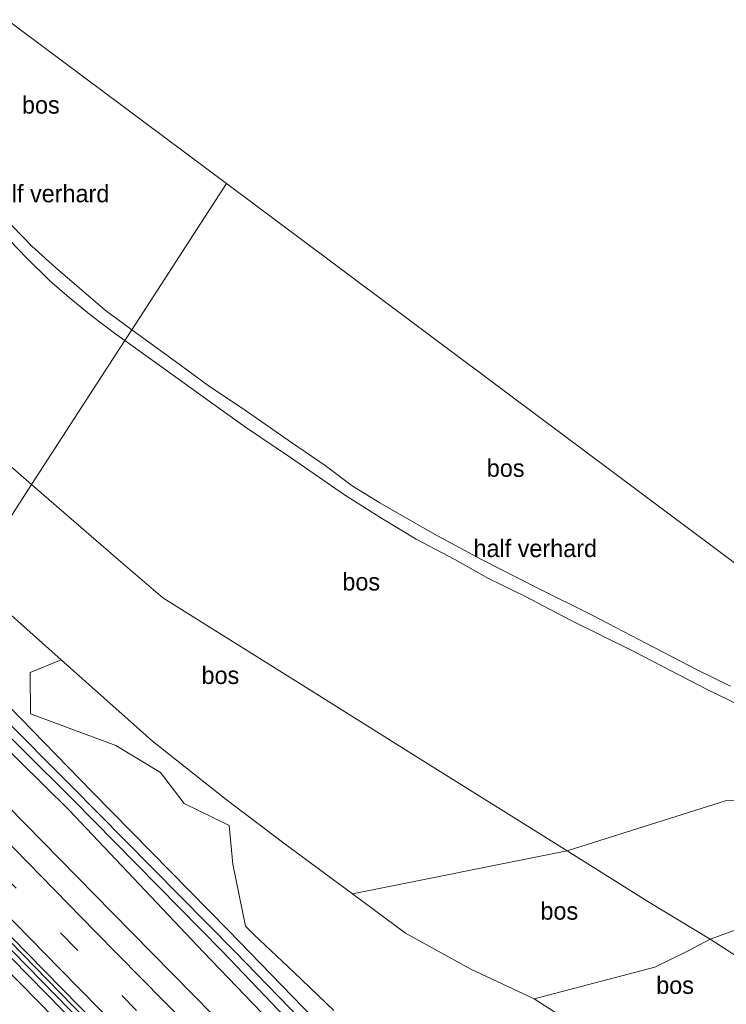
# Model space of a CAD drawing. Header units: millimetres. Extents: x 180000 to 190000, y 466229 to 468626.
# Tile 123 of 202: x 185662 to 185763, y 467592 to 467732. Entities that reach past the tile are written whole.
import ezdxf
from ezdxf.enums import TextEntityAlignment as Align

# ---------------------------------------------------------------- set-up
doc = ezdxf.new("R2010")
doc.units = ezdxf.units.MM
doc.linetypes.add('39strp', pattern=[12, 3, -9])
for name, color, linetype, lineweight in [('af-bs-rasterhekwerk', 8, 'hekwerk', 18), ('bp-b5-bomenstruiken', 93, 'Continuous', 18), ('bp-b5-bos', 93, 'Continuous', 18), ('bp-b5-grasland', 93, 'Continuous', 18), ('gr-bs-geleiderail', 213, 'geleiderail', 18), ('gw-bs-insteekwatergang', 93, 'Continuous', 18), ('gw-bs-kruinlijn', 93, 'Continuous', 18), ('gw-bs-teenlijn', 93, 'Continuous', 18), ('kd-bs-opnamedtmgrens', 173, 'Continuous', 18), ('mk-bs-39streep 0.15', 8, '39strp', 18), ('mk-bs-streep 0.15', 8, 'Continuous', 18), ('og-b5-water', 153, 'Continuous', 18), ('og-bs-hulpgeometrie', 53, 'Continuous', 18), ('vh-b5-verh_soort', 8, 'Continuous', 18)]:
    doc.layers.add(name, color=color, linetype=linetype, lineweight=lineweight)
doc.styles.add('rtw_iso', font='iso-rtw.shx')
doc.linetypes.add('geleiderail', pattern='A,2,-1,[175,RTW.shx,S=0.5,R=0,X=0,Y=0],-1', length=4)
doc.linetypes.add('hekwerk', pattern='A,7,-1.5,[1,RTW.shx,S=0.75,R=0,X=0,Y=0],-1.5', length=10)

# ---------------------------------------------------------------- blocks, each defined once
blk = doc.blocks.new('dtbattr-r')
at = {"style": 'rtw_iso'}
blk.add_attdef('TAG', text='', height=2.5, dxfattribs=at).set_placement((0, 0), align=Align.MIDDLE_CENTER)
blk = doc.blocks.new('d33az_ACAD_1_FMEBLOCK161')
at = {"layer": 'vh-b5-verh_soort'}
for points in [[(-84.38, 91.89, 59.4), (-101.57, 109.4, 59.4), (-110.43, 118.27, 59.53), (-103.41, 129.1, 59.83), (-93.51, 119.1, 59.76), (-76.16, 101.47, 59.79), (-59.4, 84.38, 59.88)], [(28.56, -2.07, 59.94), (11.38, 15.28, 59.91), (-5.6, 32.56, 59.85), (-22.52, 49.81, 59.89), (-39.73, 67.27, 59.88), (-56.4, 84.33, 59.85), (-73.98, 102.24, 59.84), (-90.48, 119.03, 59.73), (-102.26, 130.88, 59.71), (-101.2, 132.51, 59.54), (-99.19, 135.58, 59.73), (-97.11, 138.82, 59.72), (-95.13, 141.89, 59.59), (-81.67, 128.22, 59.62), (-64.31, 110.56, 59.59), (-47.1, 93.07, 59.59), (-29.97, 75.6, 59.7), (-13.07, 58.38, 59.68), (4.33, 40.75, 59.76), (21.06, 23.71, 59.81), (38.62, 5.78, 59.82)]]:
    blk.add_polyline3d(points, dxfattribs=at)

msp = doc.modelspace()

# ---------------------------------------------------------------- linework, layer by layer
at = {"layer": 'af-bs-rasterhekwerk'}
for points in [[(185663.51, 467665.88, 62.51), (185659.76, 467669.13, 62.36), (185629.92, 467695.61, 60.81), (185614.43, 467709.14, 60.68), (185601.97, 467719.83, 60.1)], [(185663.51, 467665.88, 62.51), (185675.93, 467655.1, 63.01), (185682.24, 467649.7, 63.3), (185703.52, 467636.39, 63.81), (185718.46, 467627.03, 64.4), (185740.04, 467613.52, 66.02)], [(185813.95, 467539.36, 69.86), (185803.04, 467549.6, 71.16), (185797.71, 467554.8, 71.21), (185788.03, 467564.04, 68.81), (185779.91, 467572.22, 68.6), (185779.42, 467573.26, 68.66), (185771.79, 467589.02, 70.67), (185768.41, 467595.78, 71.07), (185760.45, 467600.91, 70.06), (185751.58, 467606.29, 67.53), (185740.04, 467613.52, 66.02)]]:
    msp.add_polyline3d(points, dxfattribs=at)
at = {"layer": 'bp-b5-bomenstruiken'}
msp.add_polyline3d([(185706.71, 467590.71, 60.86), (185700.98, 467596.2, 60.79), (185695.31, 467601.52, 60.3), (185694.08, 467602.74, 60.28), (185692.28, 467611.61, 62.36), (185691.76, 467617.16, 63.69), (185685.33, 467620.29, 62.97), (185681.93, 467624.73, 62.83), (185675.56, 467628.6, 62.32), (185663.36, 467633.1, 60.07), (185663.32, 467639, 62.03), (185667.75, 467640.81, 62.98), (185680.79, 467629.19, 63.52), (185691.29, 467620.84, 64.27), (185699.54, 467614.62, 64.61), (185709.38, 467607.37, 65.73), (185716.94, 467601.77, 66.43), (185726.29, 467596.62, 67.52), (185735.33, 467592.37, 68.96), (185738.95, 467590.05, 69.38)], dxfattribs=at)
at = {"layer": 'bp-b5-bos'}
for points in [[(185691.37, 467708.88, 60.3), (185677.84, 467687.99, 62.33), (185674.04, 467690.77, 62.19), (185666.92, 467696.9, 61.94), (185663.55, 467699.95, 61.86), (185659.37, 467704.27, 61.74), (185651.66, 467711.85, 61.55), (185645.92, 467717.4, 61.7), (185642.48, 467721.16, 61.64), (185641.02, 467723.16, 61.58), (185639.79, 467725.47, 61.33), (185638.79, 467727.8, 61.05), (185638.32, 467730.2, 60.74), (185638.15, 467733.52, 60.42), (185638.07, 467737.29, 59.77), (185638.2, 467742.76, 59.32), (185638.65, 467748.25, 58.68)], [(185676.83, 467686.43, 62.24), (185663.51, 467665.88, 62.51), (185659.76, 467669.13, 62.36), (185629.92, 467695.61, 60.81), (185614.43, 467709.14, 60.68), (185601.97, 467719.83, 60.1), (185587.18, 467732.12, 60.26), (185600.59, 467735.35, 60.65), (185612.17, 467738.34, 60.9), (185620.16, 467735.56, 61.27), (185629.87, 467731.05, 61.33), (185637.06, 467727.74, 61.1), (185637.83, 467725.4, 61.29), (185639.04, 467723.22, 61.48), (185640.33, 467721.47, 61.74), (185641.59, 467719.84, 61.67), (185644.84, 467716.21, 61.68), (185649.23, 467711.98, 61.55), (185655.67, 467705.59, 61.55), (185662.76, 467698.25, 61.82), (185666.12, 467694.99, 61.93), (185668.89, 467692.6, 61.99), (185672, 467690.01, 62.15), (185675.56, 467687.35, 62.2)], [(185663.51, 467665.88, 62.51), (185654.76, 467652.36, 62.44), (185638.84, 467666.47, 61.81), (185620.58, 467681.99, 60.84), (185606.83, 467695.3, 60.41), (185588.18, 467712.7, 59.77), (185575.57, 467725.18, 59.8), (185575.19, 467728.23, 59.7), (185577.17, 467729.08, 59.72), (185587.18, 467732.12, 60.26), (185601.97, 467719.83, 60.1), (185614.43, 467709.14, 60.68), (185629.92, 467695.61, 60.81), (185659.76, 467669.13, 62.36)], [(185740.04, 467613.52, 66.02), (185709.38, 467607.37, 65.73), (185699.54, 467614.62, 64.61), (185691.29, 467620.84, 64.27), (185680.79, 467629.19, 63.52), (185667.75, 467640.81, 62.98), (185654.76, 467652.36, 62.44), (185663.51, 467665.88, 62.51), (185675.93, 467655.1, 63.01), (185682.24, 467649.7, 63.3), (185703.52, 467636.39, 63.81), (185718.46, 467627.03, 64.4)], [(185796.85, 467617.86, 65.02), (185801.08, 467617.83, 64.75), (185805.57, 467619.16, 64.56), (185808.15, 467619.74, 64.52), (185828.44, 467594.57, 71.33), (185821.42, 467596.63, 70.78), (185804.12, 467599.07, 70.59), (185794.86, 467600.56, 70.44), (185778.27, 467601.52, 70.51), (185765.48, 467602.71, 69.99), (185760.45, 467600.91, 70.06), (185751.58, 467606.29, 67.53), (185740.04, 467613.52, 66.02), (185762.81, 467620.71, 66.39), (185779.46, 467621.38, 66.19)], [(185752.54, 467596.91, 70.02), (185735.33, 467592.37, 68.96), (185726.29, 467596.62, 67.52), (185716.94, 467601.77, 66.43), (185709.38, 467607.37, 65.73), (185740.04, 467613.52, 66.02), (185751.58, 467606.29, 67.53), (185760.45, 467600.91, 70.06), (185757.23, 467599.2, 70.05)], [(185764.53, 467585.8, 70.51), (185756.67, 467583.75, 70.09), (185744.58, 467585.01, 69.7), (185741.85, 467587.87, 69.63), (185738.95, 467590.05, 69.38), (185735.33, 467592.37, 68.96), (185752.54, 467596.91, 70.02), (185757.23, 467599.2, 70.05), (185760.45, 467600.91, 70.06), (185768.41, 467595.78, 71.07), (185771.79, 467589.02, 70.67)]]:
    msp.add_polyline3d(points, close=True, dxfattribs=at)
for points in [[(185763.36, 467637.05, 65.3), (185758.62, 467639.39, 65.07), (185751.38, 467643.16, 64.81), (185743.71, 467647.15, 64.53), (185735.64, 467651.17, 64.46), (185727.8, 467655.16, 64.08), (185721.49, 467658.54, 63.85), (185717.07, 467661.08, 63.84), (185713.28, 467663.26, 63.8), (185709.31, 467665.69, 63.61), (185705.44, 467668.58, 63.49), (185700.65, 467671.88, 63.27), (185694.23, 467676.33, 62.94), (185688.73, 467680.04, 62.75), (185684.06, 467683.44, 62.58), (185679.55, 467686.74, 62.4), (185677.84, 467687.99, 62.33), (185691.37, 467708.88, 60.3), (185805.55, 467623.61, 63.83)], [(185762.81, 467620.71, 66.39), (185740.04, 467613.52, 66.02), (185718.46, 467627.03, 64.4), (185703.52, 467636.39, 63.81), (185682.24, 467649.7, 63.3), (185675.93, 467655.1, 63.01), (185663.51, 467665.88, 62.51), (185676.83, 467686.43, 62.24), (185682.06, 467682.68, 62.4), (185687.35, 467678.89, 62.71), (185694.07, 467674.06, 62.95), (185700.63, 467669.62, 63.23), (185708.23, 467664.41, 63.41), (185713.66, 467660.97, 63.76), (185718.45, 467658.08, 63.87), (185723.99, 467655.15, 63.97), (185728.8, 467652.42, 64.3), (185734.08, 467649.89, 64.4), (185740.31, 467646.56, 64.54), (185749.54, 467641.99, 64.72), (185759.95, 467636.62, 65.14), (185766.61, 467633.39, 65.86)], [(185768.41, 467595.78, 71.07), (185760.45, 467600.91, 70.06), (185765.48, 467602.71, 69.99)]]:
    msp.add_polyline3d(points, dxfattribs=at)
at = {"layer": 'bp-b5-grasland'}
for points in [[(185713.04, 467580.09, 59.51), (185691.63, 467602.16, 59.48), (185672.17, 467621.98, 59.25), (185649.86, 467644.8, 59.24), (185654.76, 467652.36, 62.44), (185667.75, 467640.81, 62.98), (185663.32, 467639, 62.03), (185663.36, 467633.1, 60.07), (185675.56, 467628.6, 62.32), (185681.93, 467624.73, 62.83), (185685.33, 467620.29, 62.97), (185691.76, 467617.16, 63.69), (185692.28, 467611.61, 62.36), (185694.08, 467602.74, 60.28), (185695.31, 467601.52, 60.3), (185700.98, 467596.2, 60.79), (185706.71, 467590.71, 60.86)], [(185864.88, 467424.72, 59.35), (185841.18, 467448.59, 59.21), (185820.59, 467468.23, 59.09), (185801.28, 467487.6, 59.13), (185778.57, 467511.34, 59.14), (185755.69, 467534.46, 59.19), (185735.56, 467555.25, 59.15), (185712.98, 467578.1, 59.11), (185692.52, 467599.19, 59.14), (185669.11, 467622.85, 59.03), (185648.83, 467643.2, 58.88), (185649.86, 467644.8, 59.24), (185672.17, 467621.98, 59.25), (185691.63, 467602.16, 59.48), (185713.04, 467580.09, 59.51), (185734.59, 467557.93, 59.56), (185755.72, 467537.22, 59.67), (185780.41, 467512.35, 59.73), (185802.42, 467489.52, 59.7), (185822.61, 467469.84, 59.82), (185843.57, 467448.35, 59.77), (185865.72, 467426.3, 59.73)], [(185861.75, 467422.27, 59.73), (185839.57, 467444.73, 59.77), (185818.52, 467466.01, 59.82), (185798.55, 467485.68, 59.7), (185775.98, 467508.39, 59.73), (185751.83, 467533.53, 59.67), (185731.44, 467554.97, 59.56), (185709.47, 467576.79, 59.51), (185688.05, 467599.03, 59.48), (185668.86, 467619.36, 59.25), (185647.18, 467640.66, 59.22), (185648.06, 467642.02, 58.88), (185669.42, 467620.85, 58.96), (185690.75, 467599.21, 59.02), (185710.98, 467577.98, 59.1), (185732.98, 467556.15, 59.22), (185753.6, 467534.78, 59.25), (185777.44, 467510.28, 59.15), (185798.08, 467489.26, 59.12), (185817.55, 467469.61, 59.15), (185838.94, 467448.79, 59.26), (185881.29, 467406.45, 59.28)], [(185846.94, 467429.99, 59.83), (185829.31, 467447.78, 59.88), (185812.38, 467464.95, 59.94), (185795.06, 467482.54, 59.86), (185777.94, 467499.93, 59.82), (185760.38, 467517.86, 59.81), (185743.64, 467534.9, 59.76), (185726.24, 467552.53, 59.68), (185709.34, 467569.75, 59.7), (185692.21, 467587.22, 59.59), (185675, 467604.71, 59.59), (185657.64, 467622.37, 59.62), (185644.18, 467636.04, 59.59), (185647.18, 467640.66, 59.22), (185668.86, 467619.36, 59.25), (185688.05, 467599.03, 59.48), (185709.47, 467576.79, 59.51), (185731.44, 467554.97, 59.56), (185751.83, 467533.53, 59.67), (185775.98, 467508.39, 59.73), (185798.55, 467485.68, 59.7), (185818.52, 467466.01, 59.82), (185839.57, 467444.73, 59.77), (185861.75, 467422.27, 59.73)]]:
    msp.add_polyline3d(points, dxfattribs=at)
msp.add_polyline3d([(185808.84, 467450.14, 60.01), (185807.42, 467448.86, 59.99), (185798.63, 467457.62, 60), (185781.62, 467474.88, 59.95), (185764.45, 467492.39, 60.01), (185747.64, 467509.53, 59.97), (185730.73, 467526.77, 59.97), (185714.02, 467543.77, 60.04), (185696.81, 467561.37, 59.85), (185679.91, 467578.53, 59.88), (185663.15, 467595.62, 59.79), (185645.8, 467613.25, 59.76), (185635.9, 467623.25, 59.83), (185637.06, 467625.03, 59.71), (185648.83, 467613.18, 59.73), (185665.33, 467596.39, 59.84), (185682.91, 467578.48, 59.85), (185699.58, 467561.42, 59.88), (185716.79, 467543.96, 59.89), (185733.71, 467526.71, 59.85), (185750.7, 467509.43, 59.91), (185767.88, 467492.08, 59.94), (185784.61, 467474.93, 59.95), (185800.28, 467458.84, 59.96)], close=True, dxfattribs=at)
at = {"layer": 'gr-bs-geleiderail'}
for points in [[(185636.39, 467624.01, 60.46), (185652.77, 467607.35, 60.49), (185668.88, 467590.91, 60.51), (185688.16, 467571.31, 60.57), (185705.3, 467553.81, 60.58), (185726.33, 467532.4, 60.65), (185745.21, 467513.26, 60.61), (185761.15, 467497.06, 60.62), (185774.62, 467483.35, 60.59), (185789.75, 467467.88, 60.56), (185808.85, 467448.45, 60.56), (185826.49, 467430.68, 60.56)], [(185636.79, 467624.62, 60.46), (185653.25, 467607.89, 60.49), (185669.35, 467591.45, 60.51), (185688.63, 467571.85, 60.57), (185705.78, 467554.35, 60.58), (185726.8, 467532.94, 60.65), (185745.68, 467513.8, 60.61), (185761.62, 467497.6, 60.62), (185775.09, 467483.89, 60.59), (185790.22, 467468.42, 60.56), (185809.32, 467448.99, 60.56), (185826.96, 467431.22, 60.56)]]:
    msp.add_polyline3d(points, dxfattribs=at)
at = {"layer": 'gw-bs-insteekwatergang'}
for points in [[(185909.32, 467382.67, 59.64), (185886.47, 467404.9, 59.67), (185865.72, 467426.3, 59.73), (185843.57, 467448.35, 59.77), (185822.61, 467469.84, 59.82), (185802.42, 467489.52, 59.7), (185780.41, 467512.35, 59.73), (185755.72, 467537.22, 59.67), (185734.59, 467557.93, 59.56), (185713.04, 467580.09, 59.51), (185691.63, 467602.16, 59.48), (185672.17, 467621.98, 59.25), (185649.86, 467644.8, 59.24)], [(185906.04, 467379.15, 59.64), (185882.66, 467401.25, 59.67), (185861.75, 467422.27, 59.73), (185839.57, 467444.73, 59.77), (185818.52, 467466.01, 59.82), (185798.55, 467485.68, 59.7), (185775.98, 467508.39, 59.73), (185751.83, 467533.53, 59.67), (185731.44, 467554.97, 59.56), (185709.47, 467576.79, 59.51), (185688.05, 467599.03, 59.48), (185668.86, 467619.36, 59.25), (185647.18, 467640.66, 59.22)]]:
    msp.add_polyline3d(points, dxfattribs=at)
at = {"layer": 'gw-bs-kruinlijn'}
for points in [[(185654.76, 467652.36, 62.44), (185667.75, 467640.81, 62.98), (185680.79, 467629.19, 63.52)], [(185735.33, 467592.37, 68.96), (185726.29, 467596.62, 67.52), (185716.94, 467601.77, 66.43), (185709.38, 467607.37, 65.73), (185699.54, 467614.62, 64.61), (185691.29, 467620.84, 64.27), (185680.79, 467629.19, 63.52)], [(185828.44, 467594.57, 71.33), (185821.42, 467596.63, 70.78), (185804.12, 467599.07, 70.59), (185794.86, 467600.56, 70.44), (185778.27, 467601.52, 70.51), (185765.48, 467602.71, 69.99), (185760.45, 467600.91, 70.06), (185757.23, 467599.2, 70.05), (185752.54, 467596.91, 70.02), (185735.33, 467592.37, 68.96)], [(185735.33, 467592.37, 68.96), (185738.95, 467590.05, 69.38), (185741.85, 467587.87, 69.63), (185744.58, 467585.01, 69.7), (185750.42, 467577.01, 69.29), (185755.3, 467570.3, 68.89), (185761.32, 467561.78, 67.58), (185768.6, 467553.89, 67.43), (185777.56, 467547.67, 68.32), (185780.98, 467544.72, 68.85), (185786.39, 467539.49, 68.99), (185792.7, 467532.15, 68.34), (185798.7, 467525.81, 68.42), (185816.07, 467509.35, 68.8), (185839.03, 467486.7, 69.09), (185848.63, 467477.54, 69.17), (185859.45, 467468.26, 69.49), (185869.41, 467460.5, 70.39)]]:
    msp.add_polyline3d(points, dxfattribs=at)
at = {"layer": 'gw-bs-teenlijn'}
msp.add_polyline3d([(185808.15, 467619.74, 64.52), (185805.57, 467619.16, 64.56), (185801.08, 467617.83, 64.75), (185796.85, 467617.86, 65.02), (185779.46, 467621.38, 66.19), (185762.81, 467620.71, 66.39), (185740.04, 467613.52, 66.02), (185709.38, 467607.37, 65.73)], dxfattribs=at)
at = {"layer": 'kd-bs-opnamedtmgrens'}
for points in [[(185429.54, 467959.82, 51.27), (185431.55, 467957.92, 51.03), (185433.34, 467956.19, 50.9), (185434.39, 467955.18, 50.79), (185439.35, 467949.6, 50.91), (185444.96, 467942.35, 55.71), (185445.86, 467941.17, 56.2), (185451.62, 467933.7, 56.17), (185452.7, 467932.44, 57.23), (185453.72, 467931.04, 57.19), (185454.53, 467930.07, 56.02), (185463.54, 467919.05, 55.95), (185597.46, 467782.8, 55.48), (185603.15, 467778.06, 56.2), (185612.74, 467770.31, 57.05), (185616.02, 467767.57, 57.28), (185620.38, 467763.91, 57.44), (185636.62, 467750.07, 58.5), (185638.65, 467748.25, 58.68), (185691.37, 467708.88, 60.3)], [(185979.71, 467458.15, 69.81), (185978.1, 467459.59, 69.89), (185975.46, 467461.62, 69.88), (185974.92, 467462.07, 69.74), (185971.34, 467464.8, 69.66), (185969.04, 467466.52, 69.67), (185963.48, 467470.76, 67.88), (185947.66, 467483.24, 67.26), (185937.65, 467490.94, 68.13), (185904.38, 467516.82, 66.5), (185866.95, 467552.48, 68.42), (185852.87, 467565.89, 71.14), (185850.67, 467568.14, 71.51), (185848.95, 467569.47, 71.57), (185828.44, 467594.57, 71.33), (185808.15, 467619.74, 64.52), (185806.69, 467621.55, 63.84), (185805.55, 467623.61, 63.83), (185691.37, 467708.88, 60.3)]]:
    msp.add_polyline3d(points, dxfattribs=at)
at = {"layer": 'mk-bs-39streep 0.15'}
msp.add_polyline3d([(185897.36, 467369.84, 60.08), (185893.89, 467373.27, 60.08), (185876.31, 467390.4, 60.08), (185858.94, 467407.59, 60.05), (185841.68, 467424.88, 60.05), (185824.45, 467442.35, 60.05), (185807.21, 467459.82, 60.05), (185790.02, 467477.28, 60.04), (185772.87, 467494.75, 60.01), (185755.64, 467512.27, 60.02), (185738.42, 467529.77, 60), (185721.29, 467547.21, 59.95), (185704.06, 467564.71, 59.87), (185686.91, 467582.14, 59.82), (185669.74, 467599.66, 59.81), (185652.59, 467617.09, 59.82), (185640.12, 467629.73, 59.73)], dxfattribs=at)
at = {"layer": 'mk-bs-streep 0.15'}
for points in [[(185899.9, 467372.56, 60.01), (185878.88, 467393.03, 60.03), (185861.9, 467409.88, 60.18), (185844.23, 467427.59, 60.09), (185826.8, 467445.21, 60.04), (185809.18, 467463.12, 60.03), (185792.67, 467479.9, 60), (185774.88, 467497.93, 59.89), (185757.98, 467515.17, 59.9), (185740.62, 467532.76, 59.81), (185723.83, 467549.89, 59.83), (185706.75, 467567.26, 59.86), (185689, 467585.33, 59.82), (185672.58, 467602.02, 59.75), (185655.21, 467619.76, 59.69), (185642.2, 467632.97, 59.72)], [(185894.89, 467367.19, 60.06), (185874.11, 467387.48, 60.16), (185856.55, 467404.84, 60.13), (185839.47, 467421.95, 60.02), (185821.89, 467439.74, 60.04), (185804.69, 467457.27, 59.98), (185787.47, 467474.7, 59.93), (185770.52, 467491.96, 59.92), (185753.48, 467509.26, 59.89), (185736.25, 467526.78, 59.92), (185718.86, 467544.45, 59.88), (185701.86, 467561.8, 59.91), (185684.68, 467579.24, 59.78), (185667.56, 467596.68, 59.67), (185650.54, 467613.99, 59.72), (185638.11, 467626.66, 59.54)], [(185635.04, 467621.92, 59.85), (185649.65, 467607.04, 59.91), (185683.86, 467572.2, 60.03), (185718.18, 467537.23, 60.1), (185752.49, 467502.26, 60.1), (185786.81, 467467.29, 60.1), (185821.2, 467432.38, 60.14), (185854.09, 467399.34, 60.15), (185885.06, 467368.76, 60.14), (185890.92, 467363.07, 60.15)]]:
    msp.add_polyline3d(points, dxfattribs=at)
at = {"layer": 'og-b5-water'}
msp.add_polyline3d([(185881.29, 467406.45, 59.28), (185838.94, 467448.79, 59.26), (185817.55, 467469.61, 59.15), (185798.08, 467489.26, 59.12), (185777.44, 467510.28, 59.15), (185753.6, 467534.78, 59.25), (185732.98, 467556.15, 59.22), (185710.98, 467577.98, 59.1), (185690.75, 467599.21, 59.02), (185669.42, 467620.85, 58.96), (185648.06, 467642.02, 58.88), (185648.83, 467643.2, 58.88), (185669.11, 467622.85, 59.03), (185692.52, 467599.19, 59.14), (185712.98, 467578.1, 59.11), (185735.56, 467555.25, 59.15), (185755.69, 467534.46, 59.19), (185778.57, 467511.34, 59.14), (185801.28, 467487.6, 59.13), (185820.59, 467468.23, 59.09), (185841.18, 467448.59, 59.21), (185864.88, 467424.72, 59.35)], dxfattribs=at)
at = {"layer": 'og-bs-hulpgeometrie'}
msp.add_polyline3d([(185610.53, 467584.07, 59.61), (185619.97, 467598.65, 59.69), (185620.42, 467599.35, 59.69), (185621.39, 467600.89, 60.02), (185621.52, 467601.04, 62), (185622.02, 467601.83, 62.05), (185625.74, 467607.57, 59.64), (185628.61, 467612, 59.47), (185628.88, 467612.42, 59.53), (185635.9, 467623.25, 59.83), (185637.06, 467625.03, 59.71), (185638.11, 467626.66, 59.54), (185640.12, 467629.73, 59.73), (185642.2, 467632.97, 59.72), (185644.18, 467636.04, 59.59), (185647.18, 467640.66, 59.22), (185648.06, 467642.02, 58.88), (185648.83, 467643.2, 58.88), (185649.86, 467644.8, 59.24), (185654.76, 467652.36, 62.44), (185663.51, 467665.88, 62.51), (185676.83, 467686.43, 62.24), (185677.84, 467687.99, 62.33), (185691.37, 467708.88, 60.3)], dxfattribs=at)
at = {"layer": 'vh-b5-verh_soort'}
for points in [[(185659.37, 467704.27, 61.74), (185663.55, 467699.95, 61.86), (185666.92, 467696.9, 61.94), (185674.04, 467690.77, 62.19), (185677.84, 467687.99, 62.33), (185676.83, 467686.43, 62.24), (185675.56, 467687.35, 62.2), (185672, 467690.01, 62.15), (185668.89, 467692.6, 61.99), (185666.12, 467694.99, 61.93), (185662.76, 467698.25, 61.82), (185655.67, 467705.59, 61.55)], [(185766.61, 467633.39, 65.86), (185759.95, 467636.62, 65.14), (185749.54, 467641.99, 64.72), (185740.31, 467646.56, 64.54), (185734.08, 467649.89, 64.4), (185728.8, 467652.42, 64.3), (185723.99, 467655.15, 63.97), (185718.45, 467658.08, 63.87), (185713.66, 467660.97, 63.76), (185708.23, 467664.41, 63.41), (185700.63, 467669.62, 63.23), (185694.07, 467674.06, 62.95), (185687.35, 467678.89, 62.71), (185682.06, 467682.68, 62.4), (185676.83, 467686.43, 62.24), (185677.84, 467687.99, 62.33), (185679.55, 467686.74, 62.4), (185684.06, 467683.44, 62.58), (185688.73, 467680.04, 62.75), (185694.23, 467676.33, 62.94), (185700.65, 467671.88, 63.27), (185705.44, 467668.58, 63.49), (185709.31, 467665.69, 63.61), (185713.28, 467663.26, 63.8), (185717.07, 467661.08, 63.84), (185721.49, 467658.54, 63.85), (185727.8, 467655.16, 64.08), (185735.64, 467651.17, 64.46), (185743.71, 467647.15, 64.53), (185751.38, 467643.16, 64.81), (185758.62, 467639.39, 65.07), (185763.36, 467637.05, 65.3)]]:
    msp.add_polyline3d(points, dxfattribs=at)

# ---------------------------------------------------------------- block references
at = {"layer": 'bp-b5-bos'}
ref = msp.add_blockref('dtbattr-r', (185662.13, 467718.12, 61.07), dxfattribs=at)
ref.add_attrib('TAG', 'bos', dxfattribs={"layer": '0', "height": 2.5, "style": 'rtw_iso'}).set_placement((185662.13, 467718.12, 61.07), align=Align.BOTTOM_LEFT)
ref = msp.add_blockref('dtbattr-r', (185728.55, 467666.22, 64.12), dxfattribs=at)
ref.add_attrib('TAG', 'bos', dxfattribs={"layer": '0', "height": 2.5, "style": 'rtw_iso'}).set_placement((185728.55, 467666.22, 64.12), align=Align.BOTTOM_LEFT)
ref = msp.add_blockref('dtbattr-r', (185707.91, 467649.98, 64.33), dxfattribs=at)
ref.add_attrib('TAG', 'bos', dxfattribs={"layer": '0', "height": 2.5, "style": 'rtw_iso'}).set_placement((185707.91, 467649.98, 64.33), align=Align.BOTTOM_LEFT)
ref = msp.add_blockref('dtbattr-r', (185687.79, 467636.62, 63.88), dxfattribs=at)
ref.add_attrib('TAG', 'bos', dxfattribs={"layer": '0', "height": 2.5, "style": 'rtw_iso'}).set_placement((185687.79, 467636.62, 63.88), align=Align.BOTTOM_LEFT)
ref = msp.add_blockref('dtbattr-r', (185736.22, 467602.94, 68.04), dxfattribs=at)
ref.add_attrib('TAG', 'bos', dxfattribs={"layer": '0', "height": 2.5, "style": 'rtw_iso'}).set_placement((185736.22, 467602.94, 68.04), align=Align.BOTTOM_LEFT)
ref = msp.add_blockref('dtbattr-r', (185752.76, 467592.33, 70.01), dxfattribs=at)
ref.add_attrib('TAG', 'bos', dxfattribs={"layer": '0', "height": 2.5, "style": 'rtw_iso'}).set_placement((185752.76, 467592.33, 70.01), align=Align.BOTTOM_LEFT)
at = {"layer": 'vh-b5-verh_soort'}
ref = msp.add_blockref('dtbattr-r', (185656.96, 467705.45, 61.17), dxfattribs=at)
ref.add_attrib('TAG', 'half verhard', dxfattribs={"layer": '0', "height": 2.5, "style": 'rtw_iso'}).set_placement((185656.96, 467705.45, 61.17), align=Align.BOTTOM_LEFT)
ref = msp.add_blockref('dtbattr-r', (185726.65, 467654.75, 64.25), dxfattribs=at)
ref.add_attrib('TAG', 'half verhard', dxfattribs={"layer": '0', "height": 2.5, "style": 'rtw_iso'}).set_placement((185726.65, 467654.75, 64.25), align=Align.BOTTOM_LEFT)
msp.add_blockref('d33az_ACAD_1_FMEBLOCK161', (185739.31, 467494.15), dxfattribs=at)

doc.saveas('drawing.dxf')
